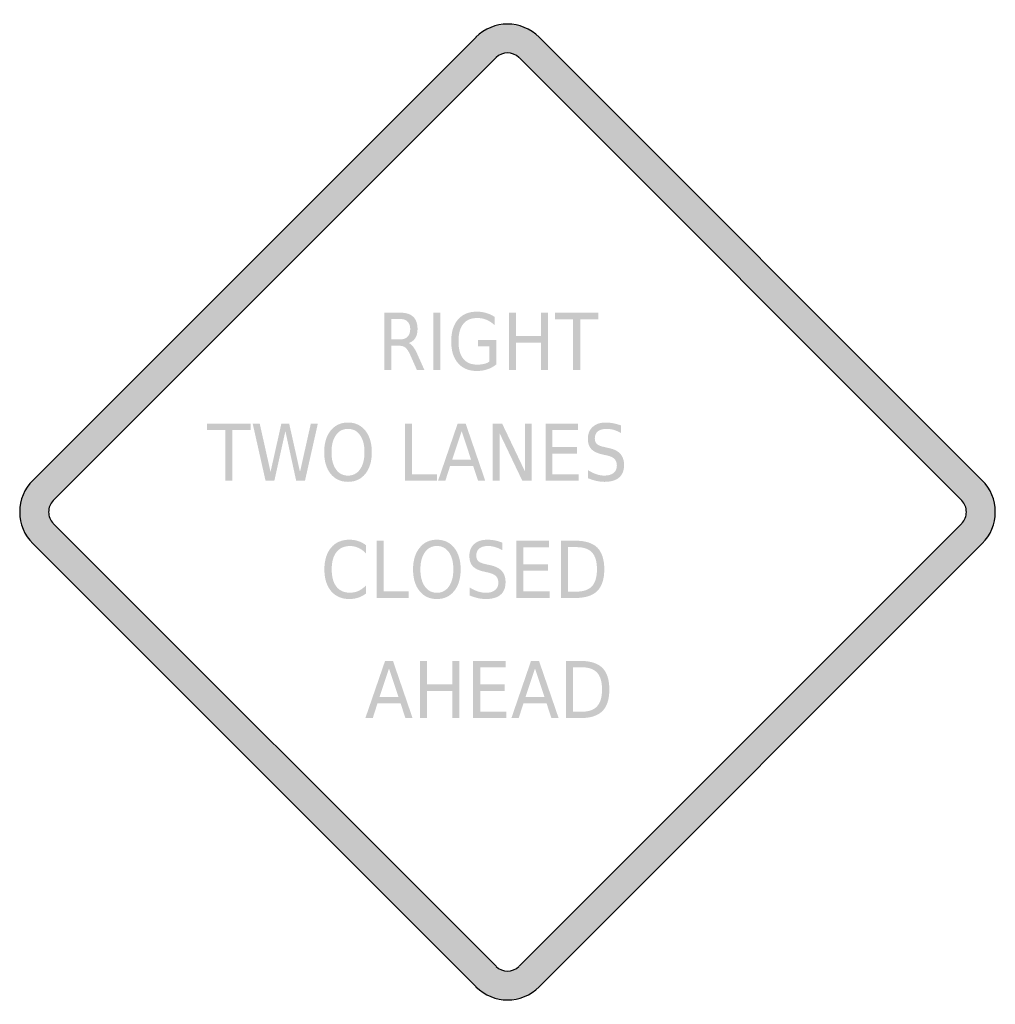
# Model space of a CAD drawing. Header units: inches. Extents: x -0.5 to 0.5, y -0.5 to 0.5.
import ezdxf

# ---------------------------------------------------------------- set-up
doc = ezdxf.new("R2010")
doc.units = ezdxf.units.IN
doc.header["$MEASUREMENT"] = 0

msp = doc.modelspace()

# ---------------------------------------------------------------- hatches: boundary and pattern name
h = msp.add_hatch(color=7)
h.paths.add_polyline_path([(0.0323, 0.4867), (0.4865, 0.0323), (0.4905, 0.0278), (0.4939, 0.0228), (0.4965, 0.0175), (0.4984, 0.012), (0.4995, 0.006), (0.5, 0), (0.4995, -0.006), (0.4984, -0.0118), (0.4965, -0.0175), (0.4939, -0.0228), (0.4905, -0.0278), (0.4865, -0.0323), (0.0323, -0.4867), (0.0278, -0.4907), (0.0227, -0.494), (0.0173, -0.4967), (0.0117, -0.4985), (0.006, -0.4997), (0.0002, -0.5), (-0.0057, -0.4997), (-0.0115, -0.4985), (-0.0172, -0.4967), (-0.0225, -0.494), (-0.0275, -0.4907), (-0.0323, -0.4867), (-0.4867, -0.0322), (-0.4905, -0.0278), (-0.4939, -0.0228), (-0.4965, -0.0175), (-0.4984, -0.0118), (-0.4995, -0.006), (-0.5, 0), (-0.4995, 0.006), (-0.4984, 0.012), (-0.4965, 0.0175), (-0.4939, 0.0228), (-0.4905, 0.0278), (-0.4867, 0.0323), (-0.0323, 0.4867), (-0.0277, 0.4907), (-0.0227, 0.494), (-0.0172, 0.4967), (-0.0117, 0.4985), (-0.0058, 0.4997), (0, 0.5), (0.0058, 0.4997), (0.0117, 0.4985), (0.0172, 0.4967), (0.0227, 0.494), (0.0277, 0.4907), (0.0323, 0.4867)])
h.paths.add_polyline_path([(0.0117, 0.4657), (0.4655, 0.0117), (0.467, 0.0102), (0.4682, 0.0083), (0.4692, 0.0063), (0.4699, 0.0043), (0.4704, 0.0022), (0.4704, 0), (0.4704, -0.0022), (0.4699, -0.0042), (0.4692, -0.0063), (0.4682, -0.0082), (0.467, -0.01), (0.4655, -0.0117), (0.0117, -0.4655), (0.0082, -0.4682), (0.0042, -0.4699), (0, -0.4704), (-0.0042, -0.4699), (-0.0082, -0.4682), (-0.0117, -0.4655), (-0.4655, -0.0117), (-0.467, -0.01), (-0.4682, -0.0082), (-0.4692, -0.0063), (-0.4699, -0.0042), (-0.4704, -0.0022), (-0.4704, 0), (-0.4704, 0.0022), (-0.4699, 0.0043), (-0.4692, 0.0063), (-0.4682, 0.0083), (-0.467, 0.0102), (-0.4655, 0.0117), (-0.0117, 0.4655), (-0.0082, 0.4684), (-0.0042, 0.4699), (0, 0.4705), (0.0042, 0.4699), (0.0082, 0.4684), (0.0117, 0.4657)], flags=0)
h = msp.add_hatch(color=7)
edge = h.paths.add_edge_path()
edge.add_spline(control_points=[(-0.1013, 0.1731), (-0.0997, 0.1726), (-0.0982, 0.1713), (-0.0968, 0.1694), (-0.0953, 0.1676), (-0.0939, 0.165), (-0.0924, 0.1617)], knot_values=[0, 0, 0, 0, 1, 1, 1, 2, 2, 2, 2], degree=3, periodic=0)
edge.add_line((-0.0924, 0.1617), (-0.0852, 0.1456))
edge.add_line((-0.0852, 0.1456), (-0.0929, 0.1456))
edge.add_line((-0.0929, 0.1456), (-0.0996, 0.1607))
edge.add_spline(control_points=[(-0.0996, 0.1607), (-0.1013, 0.1646), (-0.103, 0.1672), (-0.1047, 0.1685), (-0.1063, 0.1698), (-0.1085, 0.1704), (-0.1114, 0.1704)], knot_values=[0, 0, 0, 0, 1, 1, 1, 2, 2, 2, 2], degree=3, periodic=0)
edge.add_line((-0.1114, 0.1704), (-0.1191, 0.1704))
edge.add_line((-0.1191, 0.1704), (-0.1191, 0.1456))
edge.add_line((-0.1191, 0.1456), (-0.1263, 0.1456))
edge.add_line((-0.1263, 0.1456), (-0.1263, 0.2043))
edge.add_line((-0.1263, 0.2043), (-0.1102, 0.2043))
edge.add_spline(control_points=[(-0.1102, 0.2043), (-0.1041, 0.2043), (-0.0996, 0.2029), (-0.0967, 0.2001), (-0.0937, 0.1973), (-0.0922, 0.193), (-0.0922, 0.1874), (-0.0922, 0.1837), (-0.093, 0.1806), (-0.0945, 0.1782), (-0.0961, 0.1758), (-0.0983, 0.1741), (-0.1013, 0.1731)], knot_values=[0, 0, 0, 0, 1, 1, 1, 2, 2, 2, 3, 3, 3, 4, 4, 4, 4], degree=3, periodic=0)
edge = h.paths.add_edge_path(flags=0)
edge.add_line((-0.1191, 0.1978), (-0.1191, 0.1769))
edge.add_line((-0.1191, 0.1769), (-0.1102, 0.1769))
edge.add_spline(control_points=[(-0.1102, 0.1769), (-0.1067, 0.1769), (-0.1041, 0.1778), (-0.1024, 0.1796), (-0.1006, 0.1814), (-0.0997, 0.184), (-0.0997, 0.1874), (-0.0997, 0.1908), (-0.1006, 0.1934), (-0.1024, 0.1951), (-0.1041, 0.1969), (-0.1067, 0.1978), (-0.1102, 0.1978)], knot_values=[0, 0, 0, 0, 1, 1, 1, 2, 2, 2, 3, 3, 3, 4, 4, 4, 4], degree=3, periodic=0)
edge.add_line((-0.1102, 0.1978), (-0.1191, 0.1978))
for points in [[(-0.076, 0.2043), (-0.0689, 0.2043), (-0.0689, 0.1456), (-0.076, 0.1456), (-0.076, 0.2043)], [(0.0014, 0.2043), (0.0086, 0.2043), (0.0086, 0.1802), (0.0345, 0.1802), (0.0345, 0.2043), (0.0416, 0.2043), (0.0416, 0.1456), (0.0345, 0.1456), (0.0345, 0.1736), (0.0086, 0.1736), (0.0086, 0.1456), (0.0014, 0.1456), (0.0014, 0.2043)], [(0.0486, 0.2043), (0.0932, 0.2043), (0.0932, 0.1976), (0.0745, 0.1976), (0.0745, 0.1456), (0.0673, 0.1456), (0.0673, 0.1976), (0.0486, 0.1976), (0.0486, 0.2043)], [(-0.3079, 0.0906), (-0.2633, 0.0906), (-0.2633, 0.084), (-0.2821, 0.084), (-0.2821, 0.032), (-0.2892, 0.032), (-0.2892, 0.084), (-0.3079, 0.084), (-0.3079, 0.0906)], [(-0.2612, 0.0906), (-0.254, 0.0906), (-0.2429, 0.0411), (-0.2318, 0.0906), (-0.2238, 0.0906), (-0.2127, 0.0411), (-0.2016, 0.0906), (-0.1944, 0.0906), (-0.2076, 0.032), (-0.2166, 0.032), (-0.2277, 0.0829), (-0.239, 0.032), (-0.248, 0.032), (-0.2612, 0.0906)], [(-0.105, 0.0906), (-0.0978, 0.0906), (-0.0978, 0.0387), (-0.0721, 0.0387), (-0.0721, 0.032), (-0.105, 0.032), (-0.105, 0.0906)], [(-0.0152, 0.0906), (-0.0055, 0.0906), (0.0179, 0.0416), (0.0179, 0.0906), (0.0248, 0.0906), (0.0248, 0.032), (0.0152, 0.032), (-0.0082, 0.081), (-0.0082, 0.032), (-0.0152, 0.032), (-0.0152, 0.0906)], [(0.039, 0.0906), (0.0723, 0.0906), (0.0723, 0.084), (0.0461, 0.084), (0.0461, 0.0666), (0.0713, 0.0666), (0.0713, 0.0599), (0.0461, 0.0599), (0.0461, 0.0387), (0.073, 0.0387), (0.073, 0.032), (0.039, 0.032), (0.039, 0.0906)], [(-0.1341, -0.0294), (-0.1269, -0.0294), (-0.1269, -0.0814), (-0.1012, -0.0814), (-0.1012, -0.0881), (-0.1341, -0.0881), (-0.1341, -0.0294)], [(0.0092, -0.0294), (0.0425, -0.0294), (0.0425, -0.0361), (0.0163, -0.0361), (0.0163, -0.0535), (0.0414, -0.0535), (0.0414, -0.0602), (0.0163, -0.0602), (0.0163, -0.0814), (0.0432, -0.0814), (0.0432, -0.0881), (0.0092, -0.0881), (0.0092, -0.0294)], [(-0.0896, -0.1526), (-0.0825, -0.1526), (-0.0825, -0.1766), (-0.0565, -0.1766), (-0.0565, -0.1526), (-0.0494, -0.1526), (-0.0494, -0.2112), (-0.0565, -0.2112), (-0.0565, -0.1833), (-0.0825, -0.1833), (-0.0825, -0.2112), (-0.0896, -0.2112), (-0.0896, -0.1526)], [(-0.0352, -0.1526), (-0.0018, -0.1526), (-0.0018, -0.1593), (-0.028, -0.1593), (-0.028, -0.1766), (-0.0029, -0.1766), (-0.0029, -0.1833), (-0.028, -0.1833), (-0.028, -0.2046), (-0.0012, -0.2046), (-0.0012, -0.2112), (-0.0352, -0.2112), (-0.0352, -0.1526)]]:
    msp.add_hatch(color=7).paths.add_polyline_path(points)
h = msp.add_hatch(color=7)
edge = h.paths.add_edge_path()
edge.add_line((-0.0187, 0.154), (-0.0187, 0.1698))
edge.add_line((-0.0187, 0.1698), (-0.0304, 0.1698))
edge.add_line((-0.0304, 0.1698), (-0.0304, 0.1763))
edge.add_line((-0.0304, 0.1763), (-0.0116, 0.1763))
edge.add_line((-0.0116, 0.1763), (-0.0116, 0.1511))
edge.add_spline(control_points=[(-0.0116, 0.1511), (-0.0144, 0.1489), (-0.0174, 0.1473), (-0.0207, 0.1462), (-0.0241, 0.1451), (-0.0276, 0.1445), (-0.0314, 0.1445), (-0.0396, 0.1445), (-0.0461, 0.1472), (-0.0507, 0.1525), (-0.0554, 0.1579), (-0.0577, 0.1653), (-0.0577, 0.1749), (-0.0577, 0.1845), (-0.0554, 0.192), (-0.0507, 0.1973), (-0.0461, 0.2027), (-0.0396, 0.2053), (-0.0314, 0.2053), (-0.028, 0.2053), (-0.0247, 0.2049), (-0.0216, 0.2039), (-0.0185, 0.203), (-0.0156, 0.2016), (-0.013, 0.1998)], knot_values=[0, 0, 0, 0, 1, 1, 1, 2, 2, 2, 3, 3, 3, 4, 4, 4, 5, 5, 5, 6, 6, 6, 7, 7, 7, 8, 8, 8, 8], degree=3, periodic=0)
edge.add_line((-0.013, 0.1998), (-0.013, 0.1913))
edge.add_spline(control_points=[(-0.013, 0.1913), (-0.0156, 0.1938), (-0.0185, 0.1957), (-0.0214, 0.1969), (-0.0244, 0.1982), (-0.0275, 0.1988), (-0.0308, 0.1988), (-0.0372, 0.1988), (-0.0421, 0.1968), (-0.0453, 0.1928), (-0.0486, 0.1888), (-0.0502, 0.1828), (-0.0502, 0.1749), (-0.0502, 0.167), (-0.0486, 0.161), (-0.0453, 0.157), (-0.0421, 0.153), (-0.0372, 0.151), (-0.0308, 0.151), (-0.0283, 0.151), (-0.026, 0.1513), (-0.024, 0.1518), (-0.022, 0.1522), (-0.0203, 0.153), (-0.0187, 0.154)], knot_values=[0, 0, 0, 0, 1, 1, 1, 2, 2, 2, 3, 3, 3, 4, 4, 4, 5, 5, 5, 6, 6, 6, 7, 7, 7, 8, 8, 8, 8], degree=3, periodic=0)
h = msp.add_hatch(color=7)
edge = h.paths.add_edge_path()
edge.add_spline(control_points=[(-0.1635, 0.0917), (-0.1561, 0.0917), (-0.1502, 0.0889), (-0.1457, 0.0834), (-0.1413, 0.0779), (-0.1391, 0.0705), (-0.1391, 0.0613), (-0.1391, 0.052), (-0.1413, 0.0446), (-0.1457, 0.0391), (-0.1502, 0.0336), (-0.1561, 0.0309), (-0.1635, 0.0309), (-0.1709, 0.0309), (-0.1768, 0.0336), (-0.1813, 0.0391), (-0.1857, 0.0446), (-0.1879, 0.052), (-0.1879, 0.0613), (-0.1879, 0.0705), (-0.1857, 0.0779), (-0.1813, 0.0834), (-0.1768, 0.0889), (-0.1709, 0.0917), (-0.1635, 0.0917)], knot_values=[0, 0, 0, 0, 1, 1, 1, 2, 2, 2, 3, 3, 3, 4, 4, 4, 5, 5, 5, 6, 6, 6, 7, 7, 7, 8, 8, 8, 8], degree=3, periodic=0)
edge = h.paths.add_edge_path(flags=0)
edge.add_spline(control_points=[(-0.1635, 0.0852), (-0.1687, 0.0852), (-0.1728, 0.0831), (-0.1758, 0.0788), (-0.1789, 0.0745), (-0.1804, 0.0687), (-0.1804, 0.0613), (-0.1804, 0.0539), (-0.1789, 0.048), (-0.1758, 0.0437), (-0.1728, 0.0394), (-0.1687, 0.0373), (-0.1635, 0.0373), (-0.1583, 0.0373), (-0.1542, 0.0394), (-0.1512, 0.0437), (-0.1481, 0.048), (-0.1466, 0.0539), (-0.1466, 0.0613), (-0.1466, 0.0687), (-0.1481, 0.0745), (-0.1512, 0.0788), (-0.1542, 0.0831), (-0.1583, 0.0852), (-0.1635, 0.0852)], knot_values=[0, 0, 0, 0, 1, 1, 1, 2, 2, 2, 3, 3, 3, 4, 4, 4, 5, 5, 5, 6, 6, 6, 7, 7, 7, 8, 8, 8, 8], degree=3, periodic=0)
h = msp.add_hatch(color=7)
edge = h.paths.add_edge_path()
edge.add_line((0.1163, 0.0887), (0.1163, 0.081))
edge.add_spline(control_points=[(0.1163, 0.081), (0.1136, 0.0824), (0.1111, 0.0835), (0.1087, 0.0842), (0.1063, 0.0849), (0.1039, 0.0852), (0.1017, 0.0852), (0.0978, 0.0852), (0.0948, 0.0844), (0.0927, 0.0827), (0.0906, 0.0811), (0.0895, 0.0787), (0.0895, 0.0756), (0.0895, 0.073), (0.0902, 0.071), (0.0916, 0.0697), (0.093, 0.0684), (0.0957, 0.0673), (0.0996, 0.0665)], knot_values=[0, 0, 0, 0, 1, 1, 1, 2, 2, 2, 3, 3, 3, 4, 4, 4, 5, 5, 5, 6, 6, 6, 6], degree=3, periodic=0)
edge.add_line((0.0996, 0.0665), (0.1039, 0.0655))
edge.add_spline(control_points=[(0.1039, 0.0655), (0.1093, 0.0644), (0.1132, 0.0624), (0.1157, 0.0596), (0.1182, 0.0567), (0.1195, 0.0529), (0.1195, 0.0482), (0.1195, 0.0425), (0.1178, 0.0382), (0.1144, 0.0353), (0.111, 0.0323), (0.1059, 0.0309), (0.0993, 0.0309), (0.0968, 0.0309), (0.0941, 0.0312), (0.0913, 0.0318), (0.0885, 0.0324), (0.0856, 0.0334), (0.0826, 0.0346)], knot_values=[0, 0, 0, 0, 1, 1, 1, 2, 2, 2, 3, 3, 3, 4, 4, 4, 5, 5, 5, 6, 6, 6, 6], degree=3, periodic=0)
edge.add_line((0.0826, 0.0346), (0.0826, 0.0428))
edge.add_spline(control_points=[(0.0826, 0.0428), (0.0855, 0.041), (0.0883, 0.0396), (0.0911, 0.0387), (0.0939, 0.0378), (0.0966, 0.0373), (0.0993, 0.0373), (0.1034, 0.0373), (0.1065, 0.0382), (0.1087, 0.04), (0.111, 0.0417), (0.1121, 0.0443), (0.1121, 0.0476), (0.1121, 0.0505), (0.1113, 0.0527), (0.1097, 0.0543), (0.1081, 0.056), (0.1055, 0.0572), (0.1018, 0.058)], knot_values=[0, 0, 0, 0, 1, 1, 1, 2, 2, 2, 3, 3, 3, 4, 4, 4, 5, 5, 5, 6, 6, 6, 6], degree=3, periodic=0)
edge.add_line((0.1018, 0.058), (0.0975, 0.0589))
edge.add_spline(control_points=[(0.0975, 0.0589), (0.0922, 0.0601), (0.0883, 0.062), (0.0859, 0.0645), (0.0836, 0.067), (0.0824, 0.0705), (0.0824, 0.075), (0.0824, 0.0801), (0.084, 0.0842), (0.0873, 0.0872), (0.0906, 0.0902), (0.0951, 0.0917), (0.1009, 0.0917), (0.1034, 0.0917), (0.1059, 0.0914), (0.1085, 0.0909), (0.111, 0.0904), (0.1137, 0.0897), (0.1163, 0.0887)], knot_values=[0, 0, 0, 0, 1, 1, 1, 2, 2, 2, 3, 3, 3, 4, 4, 4, 5, 5, 5, 6, 6, 6, 6], degree=3, periodic=0)
h = msp.add_hatch(color=7)
h.paths.add_polyline_path([(-0.0511, 0.0906), (-0.0429, 0.0906), (-0.0228, 0.032), (-0.0302, 0.032), (-0.0351, 0.047), (-0.0589, 0.047), (-0.0637, 0.032), (-0.0712, 0.032), (-0.0511, 0.0906)])
h.paths.add_polyline_path([(-0.047, 0.0828), (-0.0567, 0.0536), (-0.0373, 0.0536), (-0.047, 0.0828)], flags=0)
h = msp.add_hatch(color=7)
edge = h.paths.add_edge_path()
edge.add_line((-0.1451, -0.034), (-0.1451, -0.0423))
edge.add_spline(control_points=[(-0.1451, -0.0423), (-0.1475, -0.0398), (-0.1501, -0.038), (-0.1528, -0.0368), (-0.1555, -0.0355), (-0.1584, -0.0349), (-0.1615, -0.0349), (-0.1675, -0.0349), (-0.1721, -0.037), (-0.1753, -0.0411), (-0.1786, -0.0451), (-0.1802, -0.0511), (-0.1802, -0.0588), (-0.1802, -0.0665), (-0.1786, -0.0725), (-0.1753, -0.0766), (-0.1721, -0.0806), (-0.1675, -0.0827), (-0.1615, -0.0827), (-0.1584, -0.0827), (-0.1555, -0.0821), (-0.1528, -0.0809), (-0.1501, -0.0796), (-0.1475, -0.0778), (-0.1451, -0.0753)], knot_values=[0, 0, 0, 0, 1, 1, 1, 2, 2, 2, 3, 3, 3, 4, 4, 4, 5, 5, 5, 6, 6, 6, 7, 7, 7, 8, 8, 8, 8], degree=3, periodic=0)
edge.add_line((-0.1451, -0.0753), (-0.1451, -0.0836))
edge.add_spline(control_points=[(-0.1451, -0.0836), (-0.1476, -0.0854), (-0.1502, -0.0869), (-0.1531, -0.0878), (-0.1559, -0.0887), (-0.1588, -0.0892), (-0.1619, -0.0892), (-0.1699, -0.0892), (-0.1762, -0.0865), (-0.1808, -0.0811), (-0.1854, -0.0756), (-0.1877, -0.0682), (-0.1877, -0.0588), (-0.1877, -0.0494), (-0.1854, -0.042), (-0.1808, -0.0365), (-0.1762, -0.0311), (-0.1699, -0.0284), (-0.1619, -0.0284), (-0.1587, -0.0284), (-0.1558, -0.0289), (-0.153, -0.0298), (-0.1502, -0.0307), (-0.1476, -0.0321), (-0.1451, -0.034)], knot_values=[0, 0, 0, 0, 1, 1, 1, 2, 2, 2, 3, 3, 3, 4, 4, 4, 5, 5, 5, 6, 6, 6, 7, 7, 7, 8, 8, 8, 8], degree=3, periodic=0)
h = msp.add_hatch(color=7)
edge = h.paths.add_edge_path()
edge.add_spline(control_points=[(-0.0724, -0.0284), (-0.065, -0.0284), (-0.059, -0.0311), (-0.0546, -0.0367), (-0.0502, -0.0422), (-0.048, -0.0496), (-0.048, -0.0588), (-0.048, -0.0681), (-0.0502, -0.0754), (-0.0546, -0.0809), (-0.059, -0.0865), (-0.065, -0.0892), (-0.0724, -0.0892), (-0.0798, -0.0892), (-0.0857, -0.0865), (-0.0901, -0.081), (-0.0946, -0.0755), (-0.0968, -0.0681), (-0.0968, -0.0588), (-0.0968, -0.0496), (-0.0946, -0.0422), (-0.0901, -0.0367), (-0.0857, -0.0311), (-0.0798, -0.0284), (-0.0724, -0.0284)], knot_values=[0, 0, 0, 0, 1, 1, 1, 2, 2, 2, 3, 3, 3, 4, 4, 4, 5, 5, 5, 6, 6, 6, 7, 7, 7, 8, 8, 8, 8], degree=3, periodic=0)
edge = h.paths.add_edge_path(flags=0)
edge.add_spline(control_points=[(-0.0724, -0.0348), (-0.0775, -0.0348), (-0.0817, -0.037), (-0.0847, -0.0413), (-0.0878, -0.0456), (-0.0893, -0.0514), (-0.0893, -0.0588), (-0.0893, -0.0662), (-0.0878, -0.072), (-0.0847, -0.0763), (-0.0817, -0.0806), (-0.0775, -0.0828), (-0.0724, -0.0828), (-0.0672, -0.0828), (-0.0631, -0.0806), (-0.06, -0.0763), (-0.057, -0.072), (-0.0555, -0.0662), (-0.0555, -0.0588), (-0.0555, -0.0514), (-0.057, -0.0456), (-0.06, -0.0413), (-0.0631, -0.037), (-0.0672, -0.0348), (-0.0724, -0.0348)], knot_values=[0, 0, 0, 0, 1, 1, 1, 2, 2, 2, 3, 3, 3, 4, 4, 4, 5, 5, 5, 6, 6, 6, 7, 7, 7, 8, 8, 8, 8], degree=3, periodic=0)
h = msp.add_hatch(color=7)
edge = h.paths.add_edge_path()
edge.add_line((-0.0052, -0.0314), (-0.0052, -0.0391))
edge.add_spline(control_points=[(-0.0052, -0.0391), (-0.0079, -0.0377), (-0.0104, -0.0366), (-0.0128, -0.0359), (-0.0153, -0.0352), (-0.0176, -0.0348), (-0.0198, -0.0348), (-0.0237, -0.0348), (-0.0267, -0.0357), (-0.0288, -0.0373), (-0.0309, -0.039), (-0.032, -0.0414), (-0.032, -0.0445), (-0.032, -0.0471), (-0.0313, -0.049), (-0.0299, -0.0504), (-0.0285, -0.0517), (-0.0258, -0.0527), (-0.0219, -0.0536)], knot_values=[0, 0, 0, 0, 1, 1, 1, 2, 2, 2, 3, 3, 3, 4, 4, 4, 5, 5, 5, 6, 6, 6, 6], degree=3, periodic=0)
edge.add_line((-0.0219, -0.0536), (-0.0176, -0.0545))
edge.add_spline(control_points=[(-0.0176, -0.0545), (-0.0123, -0.0557), (-0.0083, -0.0576), (-0.0058, -0.0605), (-0.0033, -0.0633), (-0.002, -0.0671), (-0.002, -0.0719), (-0.002, -0.0776), (-0.0037, -0.0819), (-0.0071, -0.0848), (-0.0106, -0.0877), (-0.0156, -0.0892), (-0.0222, -0.0892), (-0.0247, -0.0892), (-0.0274, -0.0889), (-0.0302, -0.0883), (-0.033, -0.0876), (-0.0359, -0.0867), (-0.0389, -0.0855)], knot_values=[0, 0, 0, 0, 1, 1, 1, 2, 2, 2, 3, 3, 3, 4, 4, 4, 5, 5, 5, 6, 6, 6, 6], degree=3, periodic=0)
edge.add_line((-0.0389, -0.0855), (-0.0389, -0.0773))
edge.add_spline(control_points=[(-0.0389, -0.0773), (-0.036, -0.0791), (-0.0332, -0.0805), (-0.0304, -0.0814), (-0.0276, -0.0823), (-0.0249, -0.0828), (-0.0222, -0.0828), (-0.0181, -0.0828), (-0.015, -0.0819), (-0.0128, -0.0801), (-0.0105, -0.0783), (-0.0094, -0.0758), (-0.0094, -0.0725), (-0.0094, -0.0696), (-0.0102, -0.0674), (-0.0118, -0.0657), (-0.0134, -0.0641), (-0.016, -0.0629), (-0.0197, -0.0621)], knot_values=[0, 0, 0, 0, 1, 1, 1, 2, 2, 2, 3, 3, 3, 4, 4, 4, 5, 5, 5, 6, 6, 6, 6], degree=3, periodic=0)
edge.add_line((-0.0197, -0.0621), (-0.024, -0.0611))
edge.add_spline(control_points=[(-0.024, -0.0611), (-0.0293, -0.06), (-0.0332, -0.0581), (-0.0356, -0.0556), (-0.0379, -0.0531), (-0.0391, -0.0496), (-0.0391, -0.0451), (-0.0391, -0.0399), (-0.0375, -0.0358), (-0.0342, -0.0329), (-0.0309, -0.0299), (-0.0264, -0.0284), (-0.0206, -0.0284), (-0.0181, -0.0284), (-0.0156, -0.0286), (-0.013, -0.0291), (-0.0105, -0.0296), (-0.0079, -0.0304), (-0.0052, -0.0314)], knot_values=[0, 0, 0, 0, 1, 1, 1, 2, 2, 2, 3, 3, 3, 4, 4, 4, 5, 5, 5, 6, 6, 6, 6], degree=3, periodic=0)
h = msp.add_hatch(color=7)
edge = h.paths.add_edge_path()
edge.add_line((0.0549, -0.0294), (0.0695, -0.0294))
edge.add_spline(control_points=[(0.0695, -0.0294), (0.0798, -0.0294), (0.0873, -0.0318), (0.0921, -0.0365), (0.0968, -0.0413), (0.0992, -0.0486), (0.0992, -0.0587), (0.0992, -0.0688), (0.0968, -0.0762), (0.092, -0.081), (0.0872, -0.0857), (0.0797, -0.0881), (0.0695, -0.0881)], knot_values=[0, 0, 0, 0, 1, 1, 1, 2, 2, 2, 3, 3, 3, 4, 4, 4, 4], degree=3, periodic=0)
edge.add_line((0.0695, -0.0881), (0.0549, -0.0881))
edge.add_line((0.0549, -0.0881), (0.0549, -0.0294))
edge = h.paths.add_edge_path(flags=0)
edge.add_line((0.062, -0.036), (0.062, -0.0816))
edge.add_line((0.062, -0.0816), (0.0706, -0.0816))
edge.add_spline(control_points=[(0.0706, -0.0816), (0.0779, -0.0816), (0.0832, -0.0797), (0.0866, -0.0761), (0.09, -0.0724), (0.0917, -0.0666), (0.0917, -0.0587), (0.0917, -0.0508), (0.09, -0.0451), (0.0866, -0.0414), (0.0832, -0.0378), (0.0779, -0.036), (0.0706, -0.036)], knot_values=[0, 0, 0, 0, 1, 1, 1, 2, 2, 2, 3, 3, 3, 4, 4, 4, 4], degree=3, periodic=0)
edge.add_line((0.0706, -0.036), (0.062, -0.036))
h = msp.add_hatch(color=7)
h.paths.add_polyline_path([(-0.1255, -0.1526), (-0.1174, -0.1526), (-0.0973, -0.2112), (-0.1047, -0.2112), (-0.1095, -0.1962), (-0.1333, -0.1962), (-0.1381, -0.2112), (-0.1457, -0.2112), (-0.1255, -0.1526)])
h.paths.add_polyline_path([(-0.1215, -0.1604), (-0.1312, -0.1896), (-0.1117, -0.1896), (-0.1215, -0.1604)], flags=0)
h = msp.add_hatch(color=7)
h.paths.add_polyline_path([(0.0241, -0.1526), (0.0323, -0.1526), (0.0524, -0.2112), (0.045, -0.2112), (0.0401, -0.1962), (0.0163, -0.1962), (0.0115, -0.2112), (0.004, -0.2112), (0.0241, -0.1526)])
h.paths.add_polyline_path([(0.0282, -0.1604), (0.0185, -0.1896), (0.0379, -0.1896), (0.0282, -0.1604)], flags=0)
h = msp.add_hatch(color=7)
edge = h.paths.add_edge_path()
edge.add_line((0.0601, -0.1526), (0.0747, -0.1526))
edge.add_spline(control_points=[(0.0747, -0.1526), (0.0849, -0.1526), (0.0925, -0.155), (0.0972, -0.1597), (0.102, -0.1644), (0.1044, -0.1718), (0.1044, -0.1819), (0.1044, -0.192), (0.102, -0.1994), (0.0972, -0.2041), (0.0924, -0.2089), (0.0849, -0.2112), (0.0747, -0.2112)], knot_values=[0, 0, 0, 0, 1, 1, 1, 2, 2, 2, 3, 3, 3, 4, 4, 4, 4], degree=3, periodic=0)
edge.add_line((0.0747, -0.2112), (0.0601, -0.2112))
edge.add_line((0.0601, -0.2112), (0.0601, -0.1526))
edge = h.paths.add_edge_path(flags=0)
edge.add_line((0.0672, -0.1591), (0.0672, -0.2047))
edge.add_line((0.0672, -0.2047), (0.0758, -0.2047))
edge.add_spline(control_points=[(0.0758, -0.2047), (0.0831, -0.2047), (0.0884, -0.2029), (0.0918, -0.1992), (0.0952, -0.1955), (0.0969, -0.1898), (0.0969, -0.1819), (0.0969, -0.174), (0.0952, -0.1682), (0.0918, -0.1646), (0.0884, -0.1609), (0.0831, -0.1591), (0.0758, -0.1591)], knot_values=[0, 0, 0, 0, 1, 1, 1, 2, 2, 2, 3, 3, 3, 4, 4, 4, 4], degree=3, periodic=0)
edge.add_line((0.0758, -0.1591), (0.0672, -0.1591))

# ---------------------------------------------------------------- linework, layer by layer
at = {"color": 7}
for p, q in [((-0.4867, 0.0323), (-0.0322, 0.4867)), ((0.0323, 0.4867), (0.4867, 0.0323)), ((-0.4656, 0.0118), (-0.0117, 0.4656)), ((0.0118, 0.4656), (0.4656, 0.0118)), ((-0.0117, -0.4655), (-0.4656, -0.0117)), ((0.4656, -0.0117), (0.0118, -0.4655)), ((-0.0322, -0.4866), (-0.4867, -0.0322)), ((0.4867, -0.0322), (0.0323, -0.4866))]:
    msp.add_line(p, q, dxfattribs=at)
for points in [[(0.0324, 0.4866), (0.0145, 0.5045), (-0.0145, 0.5045), (-0.0324, 0.4866)], [(0.0117, 0.4656), (0.0052, 0.4721), (-0.0052, 0.4721), (-0.0117, 0.4656)], [(-0.0117, -0.4656), (-0.0052, -0.472), (0.0052, -0.472), (0.0117, -0.4656)], [(-0.0323, -0.4866), (-0.0144, -0.5045), (0.0146, -0.5045), (0.0325, -0.4866)]]:
    msp.add_open_spline(points, degree=3, dxfattribs=at)
for points in [[(-0.4866, 0.0324), (-0.4952, 0.0238), (-0.5, 0.0122), (-0.5, 0), (-0.5, -0.0121), (-0.4952, -0.0238), (-0.4866, -0.0323)], [(0.4866, -0.0323), (0.4952, -0.0238), (0.5, -0.0121), (0.5, 0), (0.5, 0.0122), (0.4952, 0.0238), (0.4866, 0.0324)], [(-0.4656, 0.0117), (-0.4687, 0.0086), (-0.4704, 0.0044), (-0.4704, 0), (-0.4704, -0.0043), (-0.4687, -0.0085), (-0.4656, -0.0116)], [(0.4656, -0.0116), (0.4687, -0.0085), (0.4704, -0.0043), (0.4704, 0), (0.4704, 0.0044), (0.4687, 0.0086), (0.4656, 0.0117)]]:
    msp.add_open_spline(points, degree=3, knots=[0, 0, 0, 0, 1, 1, 1, 2, 2, 2, 2], dxfattribs=at)

doc.saveas('drawing.dxf')
